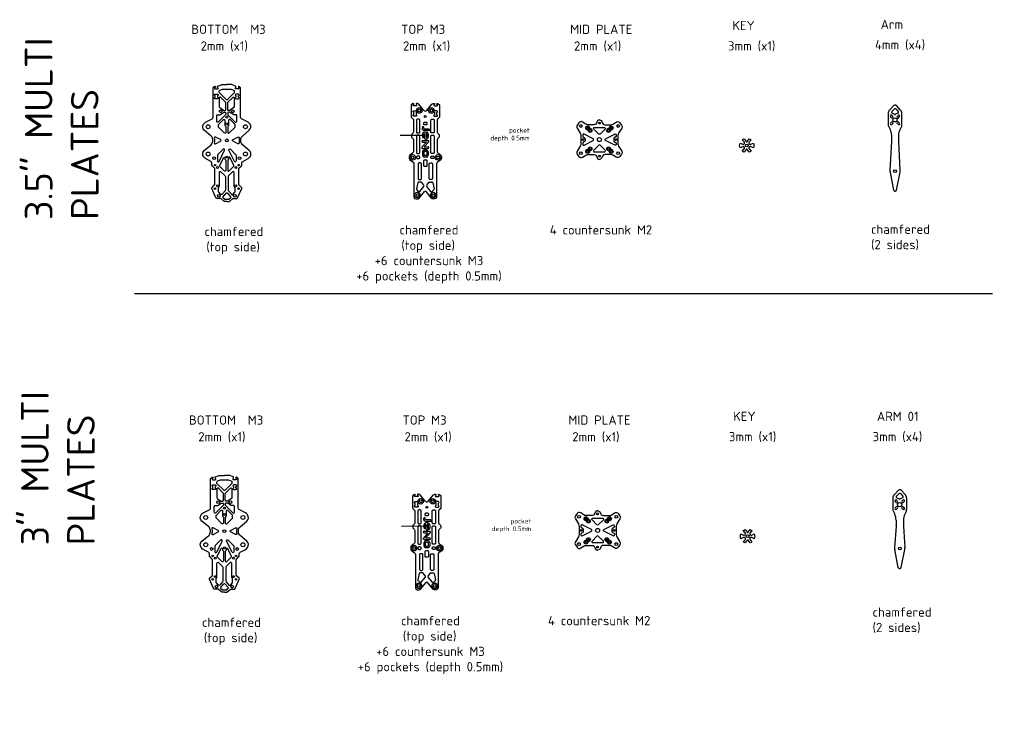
# Model space of a CAD drawing. Header units: millimetres. Extents: x -642 to 2414, y -1473 to 506.
# Tile 1 of 6: x -125 to 945, y -1473 to -712. Entities that reach past the tile are written whole.
import ezdxf

# ---------------------------------------------------------------- set-up
doc = ezdxf.new("R2010")
doc.units = ezdxf.units.MM
doc.linetypes.add('JIS_09_08', pattern=[10.75, 8, -0.55, 0.55, -0.55, 0.55, -0.55])
for name, color, linetype in [('Calque1', 150, 'Continuous'), ('Calque1_pocket', 10, 'Continuous'), ('countersunk', 90, 'Continuous'), ('pocket', 1, 'Continuous')]:
    doc.layers.add(name, color=color, linetype=linetype)
doc.styles.get("Standard").update_dxf_attribs({"font": 'arial.ttf'})

msp = doc.modelspace()

# ---------------------------------------------------------------- linework, layer by layer
at = {"layer": 'Calque1'}
for p, q in [((825.4, -808.9), (822.6, -811.8)), ((826.8, -808.9), (829.6, -811.8)), ((822.4, -818.5), (821.1, -817.2)), ((822.4, -823.1), (821.1, -824.4)), ((823.8, -817.1), (822.5, -815.8)), ((822.9, -813.4), (825.7, -814.7)), ((829.3, -813.4), (826.6, -814.7)), ((828.4, -817.1), (829.7, -815.8)), ((829.8, -818.5), (831.1, -817.2)), ((829.8, -823.1), (831.1, -824.4)), ((823.8, -824.5), (822.5, -825.8)), ((828.4, -824.5), (829.7, -825.8)), ((307.6, -889.1), (306.2, -895.7)), ((306.5, -896.6), (308.2, -898.5)), ((311.1, -888.3), (308.6, -888.3)), ((309.7, -898.4), (314.3, -893.1)), ((314.3, -891.8), (311.9, -888.7)), ((317.3, -891.8), (319.7, -888.7)), ((321.9, -898.4), (317.3, -893.1)), ((320.5, -888.3), (323, -888.3)), ((325.2, -896.6), (323.4, -898.5)), ((324, -889.1), (325.4, -895.7)), ((0, -1009.4), (931.9, -1009.4)), ((829.7, -1222.9), (825.1, -1227.8)), ((830.4, -1226.5), (827.7, -1229.4)), ((831.9, -1226.5), (834.6, -1229.4)), ((832.6, -1222.9), (837.3, -1227.8)), ((823.7, -1231.3), (823.7, -1243.9)), ((827.5, -1236.2), (826.1, -1234.9)), ((827.5, -1240.8), (826.1, -1242.1)), ((828.9, -1234.8), (827.6, -1233.4)), ((828, -1231), (830.7, -1232.4)), ((834.4, -1231), (831.6, -1232.4)), ((833.5, -1234.8), (834.8, -1233.4)), ((834.9, -1236.2), (836.2, -1234.9)), ((834.9, -1240.8), (836.2, -1242.1)), ((838.6, -1231.3), (838.6, -1243.9)), ((824, -1245.2), (825.8, -1249)), ((828.9, -1242.2), (827.6, -1243.5)), ((833.5, -1242.2), (834.8, -1243.5)), ((838.4, -1245.2), (836.6, -1249)), ((827.2, -1262), (825.6, -1284.9)), ((827.2, -1255.3), (827.2, -1261.6)), ((835.2, -1255.3), (835.2, -1261.6)), ((835.2, -1262), (836.8, -1284.9)), ((829.6, -1306.8), (825.7, -1287.4)), ((832.7, -1306.8), (836.6, -1287.4)), ((309.2, -1313.4), (307.8, -1320)), ((312.7, -1312.6), (310.2, -1312.6)), ((315.9, -1316.1), (313.5, -1313)), ((318.9, -1316.1), (321.3, -1313)), ((322.1, -1312.6), (324.6, -1312.6)), ((325.6, -1313.4), (327, -1320)), ((830.6, -1307.8), (830, -1307.4)), ((831.8, -1307.8), (832.3, -1307.4)), ((308, -1320.9), (309.8, -1322.8)), ((311.3, -1322.7), (315.9, -1317.4)), ((323.5, -1322.7), (318.9, -1317.4)), ((326.7, -1320.9), (325, -1322.8))]:
    msp.add_line(p, q, dxfattribs=at)
for points in [[(100.1, -909.2), (97.6, -909.2, -0.175895), (97, -908.9), (93.7, -906.2, 0.175895), (93.1, -906), (89.3, -906, -0.297645), (88.4, -905.4), (83.9, -895.2, -0.309066), (84.1, -894.1), (86.8, -891.4, 0.198915), (87.1, -890.7), (87.1, -874.1, 0.198909), (86.8, -873.3), (84.2, -870.7, -0.198912), (83.9, -870), (83.9, -867.7, 0.276982), (82.9, -865.9), (77.1, -862.8, -0.112854), (75.4, -861.3), (74.9, -860.7, -0.394562), (75.7, -853.9), (83.1, -847.7, 0.221499), (84.9, -843.9), (84.9, -842.2, 0.221499), (83.1, -838.3), (75.7, -832.1, -0.394562), (74.9, -825.4), (75.4, -824.7, -0.112854), (77.1, -823.3), (84.2, -819.5, 0.276982), (85.2, -817.7), (85.2, -786.2, -0.198912), (85.5, -785.5), (86.7, -784.4, -0.668179), (87.5, -784.7), (87.5, -785.6, 1), (87.5, -787.2), (90.1, -787.2, 1), (90.1, -785.6), (90.1, -784.2), (94.4, -782.6, -0.092844), (95.1, -782.4), (100.1, -782.4)], [(100.1, -909.2), (102.7, -909.2, 0.175895), (103.3, -908.9), (106.6, -906.2, -0.175895), (107.2, -906), (111, -906, 0.297645), (111.9, -905.4), (116.3, -895.2, 0.309066), (116.1, -894.1), (113.4, -891.4, -0.198915), (113.1, -890.7), (113.1, -874.1, -0.198909), (113.4, -873.3), (116, -870.7, 0.198912), (116.3, -870), (116.3, -867.7, -0.276982), (117.4, -865.9), (123.2, -862.8, 0.112854), (124.9, -861.3), (125.4, -860.7, 0.394562), (124.5, -853.9), (117.2, -847.7, -0.221499), (115.4, -843.9), (115.4, -842.2, -0.221499), (117.2, -838.3), (124.5, -832.1, 0.394562), (125.4, -825.4), (124.9, -824.7, 0.112854), (123.2, -823.3), (116.1, -819.5, -0.276982), (115, -817.7), (115, -786.2, 0.198912), (114.7, -785.5), (113.6, -784.4, 0.668179), (112.7, -784.7), (112.7, -785.6, -1), (112.7, -787.2), (110.1, -787.2, -1), (110.1, -785.6), (110.1, -784.2), (105.9, -782.6, 0.092844), (105.2, -782.4), (100.1, -782.4)], [(314.3, -810.5), (308.6, -803.7, 0.221601), (307.1, -803), (305.8, -803), (305.8, -803.9, -1), (305.8, -805.5), (303.2, -805.5, -1), (303.2, -803.9), (303.2, -803.5, 0.581935), (302.5, -803.1), (300.9, -804, 0.264274), (300.4, -804.9), (300.4, -817.6, 0.198912), (300.7, -818.3), (302.6, -820.1, -0.198912), (302.9, -820.8), (302.9, -834, -0.243004), (302, -835.6), (301.3, -836.2, 0.243004), (300.7, -837.4), (300.7, -839, 0.243004), (301.3, -840.2), (302, -840.7, -0.243004), (302.9, -842.4), (302.9, -855.3, -0.243004), (302, -856.9), (299.1, -859, 0.243004), (298.3, -860.6), (298.3, -862.4, 0.243004), (299.1, -864.1), (302.6, -866.6, -0.243001), (303.5, -868.2), (303.5, -904.6), (303.5, -904.6, 0.41421), (305.5, -906.6), (307.5, -906.6, 0.222436), (309, -905.9), (315, -898.6, -0.222436), (315.8, -898.3)], [(317.3, -810.5), (323, -803.7, -0.221601), (324.6, -803), (325.8, -803), (325.8, -803.9, 1), (325.8, -805.5), (328.4, -805.5, 1), (328.4, -803.9), (328.4, -803.5, -0.581935), (329.2, -803.1), (330.7, -804, -0.264274), (331.2, -804.9), (331.2, -817.6, -0.198912), (330.9, -818.3), (329.1, -820.1, 0.198912), (328.8, -820.8), (328.8, -834, 0.243004), (329.6, -835.6), (330.3, -836.2, -0.243004), (331, -837.4), (331, -839, -0.243004), (330.3, -840.2), (329.6, -840.7, 0.243004), (328.8, -842.4), (328.8, -855.3, 0.243004), (329.6, -856.9), (332.5, -859, -0.243004), (333.3, -860.6), (333.3, -862.4, -0.243004), (332.5, -864.1), (329, -866.6, 0.243001), (328.1, -868.2), (328.1, -904.6), (328.1, -904.6, -0.41421), (326.1, -906.6), (324.2, -906.6, -0.222436), (322.6, -905.9), (316.6, -898.6, 0.222436), (315.8, -898.3)], [(504.9, -820.8, 0.372437), (502, -823.4, -0.372437), (499, -826), (492, -826, -0.144426), (490.3, -825.5), (486.7, -823.1, 0.397447), (482.7, -823.9), (480.8, -826.4, 0.304357), (480.7, -829.7), (484.1, -835.2, -0.138495), (484.8, -837.8), (484.8, -842.2), (484.8, -846.6, -0.138495), (484.1, -849.2), (480.7, -854.7, 0.304357), (480.8, -858), (482.7, -860.5, 0.397447), (486.7, -861.3), (490.3, -858.9, -0.144426), (492, -858.5), (499, -858.5, -0.372437), (502, -861, 0.372437), (504.9, -863.6, 0.372437)], [(504.9, -820.8, -0.372437), (507.9, -823.4, 0.372437), (510.9, -826), (517.9, -826, 0.144426), (519.5, -825.5), (523.2, -823.1, -0.397447), (527.2, -823.9), (529, -826.4, -0.304357), (529.2, -829.7), (525.8, -835.2, 0.138495), (525.1, -837.8), (525.1, -842.2), (525.1, -846.6, 0.138495), (525.8, -849.2), (529.2, -854.7, -0.304357), (529, -858), (527.2, -860.5, -0.397447), (523.2, -861.3), (519.5, -858.9, 0.144426), (517.9, -858.5), (510.9, -858.5, 0.372437), (507.9, -861, -0.372437), (504.9, -863.6, -0.372437)], [(97.5, -1333.5), (95, -1333.5, -0.175895), (94.3, -1333.2), (91.1, -1330.5, 0.175895), (90.5, -1330.3), (86.7, -1330.3, -0.297645), (85.8, -1329.7), (81.3, -1319.5, -0.309066), (81.5, -1318.4), (84.2, -1315.7, 0.198915), (84.5, -1315), (84.5, -1298.4, 0.198909), (84.2, -1297.7), (81.6, -1295, -0.198912), (81.3, -1294.3), (81.3, -1292, 0.276982), (80.3, -1290.2), (74.4, -1287.1, -0.112854), (72.7, -1285.6), (72.3, -1285, -0.394562), (73.1, -1278.2), (80.5, -1272, 0.221499), (82.3, -1268.2), (82.3, -1266.5, 0.221499), (80.5, -1262.6), (73.1, -1256.5, -0.394562), (72.3, -1249.7), (72.7, -1249, -0.112854), (74.4, -1247.6), (81.6, -1243.8, 0.276982), (82.6, -1242), (82.6, -1210.6, -0.198912), (82.9, -1209.8), (84.1, -1208.7, -0.668179), (84.9, -1209), (84.9, -1209.9, 1), (84.9, -1211.5), (87.5, -1211.5, 1), (87.5, -1209.9), (87.5, -1208.5), (91.8, -1206.9, -0.092844), (92.5, -1206.8), (97.5, -1206.8)], [(97.5, -1333.5), (100, -1333.5, 0.175895), (100.7, -1333.2), (103.9, -1330.5, -0.175895), (104.6, -1330.3), (108.3, -1330.3, 0.297645), (109.3, -1329.7), (113.7, -1319.5, 0.309066), (113.5, -1318.4), (110.8, -1315.7, -0.198915), (110.5, -1315), (110.5, -1298.4, -0.198909), (110.8, -1297.7), (113.4, -1295, 0.198912), (113.7, -1294.3), (113.7, -1292, -0.276982), (114.8, -1290.2), (120.6, -1287.1, 0.112854), (122.3, -1285.6), (122.7, -1285, 0.394562), (121.9, -1278.2), (114.5, -1272, -0.221499), (112.8, -1268.2), (112.8, -1266.5, -0.221499), (114.5, -1262.6), (121.9, -1256.5, 0.394562), (122.7, -1249.7), (122.3, -1249, 0.112854), (120.6, -1247.6), (113.5, -1243.8, -0.276982), (112.4, -1242), (112.4, -1210.6, 0.198912), (112.1, -1209.8), (111, -1208.7, 0.668179), (110.1, -1209), (110.1, -1209.9, -1), (110.1, -1211.5), (107.5, -1211.5, -1), (107.5, -1209.9), (107.5, -1208.5), (103.3, -1206.9, 0.092844), (102.5, -1206.8), (97.5, -1206.8)], [(315.8, -1234.8), (310.2, -1228, 0.221601), (308.6, -1227.3), (307.4, -1227.3), (307.4, -1228.2, -1), (307.4, -1229.8), (304.8, -1229.8, -1), (304.8, -1228.2), (304.8, -1227.8, 0.581935), (304, -1227.4), (302.5, -1228.3, 0.264274), (302, -1229.2), (302, -1241.9, 0.198912), (302.3, -1242.6), (304.1, -1244.4, -0.198912), (304.4, -1245.2), (304.4, -1258.3, -0.243004), (303.6, -1259.9), (302.8, -1260.5, 0.243004), (302.2, -1261.7), (302.2, -1263.3, 0.243004), (302.8, -1264.5), (303.6, -1265, -0.243004), (304.4, -1266.7), (304.4, -1279.6, -0.243004), (303.6, -1281.2), (300.7, -1283.3, 0.243004), (299.9, -1284.9), (299.9, -1286.8, 0.243004), (300.7, -1288.4), (304.2, -1290.9, -0.243001), (305.1, -1292.5), (305.1, -1328.9), (305.1, -1328.9, 0.41421), (307.1, -1330.9), (309, -1330.9, 0.222436), (310.6, -1330.2), (316.6, -1322.9, -0.222436), (317.4, -1322.6)], [(318.9, -1234.8), (324.6, -1228, -0.221601), (326.1, -1227.3), (327.4, -1227.3), (327.4, -1228.2, 1), (327.4, -1229.8), (330, -1229.8, 1), (330, -1228.2), (330, -1227.8, -0.581935), (330.7, -1227.4), (332.3, -1228.3, -0.264274), (332.8, -1229.2), (332.8, -1241.9, -0.198912), (332.5, -1242.6), (330.6, -1244.4, 0.198912), (330.3, -1245.2), (330.3, -1258.3, 0.243004), (331.2, -1259.9), (331.9, -1260.5, -0.243004), (332.5, -1261.7), (332.5, -1263.3, -0.243004), (331.9, -1264.5), (331.2, -1265, 0.243004), (330.3, -1266.7), (330.3, -1279.6, 0.243004), (331.2, -1281.2), (334.1, -1283.3, -0.243004), (334.9, -1284.9), (334.9, -1286.8, -0.243004), (334.1, -1288.4), (330.5, -1290.9, 0.243001), (329.7, -1292.5), (329.7, -1328.9), (329.7, -1328.9, -0.41421), (327.7, -1330.9), (325.7, -1330.9, -0.222436), (324.2, -1330.2), (318.1, -1322.9, 0.222436), (317.4, -1322.6)], [(503, -1245.1, 0.372437), (500.1, -1247.7, -0.372437), (497.1, -1250.3), (490, -1250.3, -0.144426), (488.4, -1249.8), (484.8, -1247.5, 0.397447), (480.8, -1248.2), (478.9, -1250.7, 0.304357), (478.8, -1254.1), (482.1, -1259.5, -0.138495), (482.9, -1262.2), (482.9, -1266.5), (482.9, -1270.9, -0.138495), (482.1, -1273.5), (478.8, -1279, 0.304357), (478.9, -1282.3), (480.8, -1284.8, 0.397447), (484.8, -1285.6), (488.4, -1283.3, -0.144426), (490, -1282.8), (497.1, -1282.8, -0.372437), (500.1, -1285.3, 0.372437), (503, -1287.9, 0.372437)], [(503, -1245.1, -0.372437), (506, -1247.7, 0.372437), (509, -1250.3), (516, -1250.3, 0.144426), (517.6, -1249.8), (521.2, -1247.5, -0.397447), (525.3, -1248.2), (527.1, -1250.7, -0.304357), (527.3, -1254.1), (523.9, -1259.5, 0.138495), (523.2, -1262.2), (523.2, -1266.5), (523.2, -1270.9, 0.138495), (523.9, -1273.5), (527.3, -1279, -0.304357), (527.1, -1282.3), (525.3, -1284.8, -0.397447), (521.2, -1285.6), (517.6, -1283.3, 0.144426), (516, -1282.8), (509, -1282.8, 0.372437), (506, -1285.3, -0.372437), (503, -1287.9, -0.372437)]]:
    msp.add_lwpolyline(points, format="xyb", dxfattribs=at)
for points in [[(100.1, -787.4), (104.6, -787.4, -0.092844), (105, -787.5), (107.6, -788.5, -0.309469), (108.3, -789.5), (108.3, -790.8, -0.198912), (108, -791.5), (100.8, -798.6, -0.414214), (99.4, -798.6), (92.3, -791.5, -0.198912), (92, -790.8), (92, -789.5, -0.309469), (92.6, -788.5), (95.3, -787.5, -0.092844), (95.7, -787.4)], [(87.5, -794.4, -1), (87.5, -792.8), (90.1, -792.8, -1), (90.1, -794.4), (90.1, -796.2, -1), (90.1, -797.8), (87.5, -797.8, -1), (87.5, -796.2)], [(92.4, -807.4), (96.5, -810.3, 0.155552), (97.1, -810.5), (98.1, -810.5, 0.414214), (99.1, -809.5), (99.1, -802.3, 0.198912), (98.8, -801.6), (93.7, -796.4, 0.668195), (92, -797.1), (92, -806.6, 0.242992)], [(107.9, -807.4), (103.8, -810.3, -0.155552), (103.2, -810.5), (102.1, -810.5, -0.414214), (101.1, -809.5), (101.1, -802.3, -0.198912), (101.4, -801.6), (106.6, -796.4, -0.668195), (108.3, -797.1), (108.3, -806.6, -0.242992)], [(112.7, -794.4, 1), (112.7, -792.8), (110.1, -792.8, 1), (110.1, -794.4), (110.1, -796.2, 1), (110.1, -797.8), (112.7, -797.8, 1), (112.7, -796.2)], [(92.7, -815.1, 0.155552), (93.3, -814.9), (96.5, -812.7, -0.155552), (97.1, -812.5), (98.1, -812.5, -0.414214), (99.1, -813.5), (99.1, -814.5, -0.198912), (98.8, -815.2), (90.9, -823.1, -0.668145), (89.2, -822.4), (89.2, -816.1, -0.414241), (90.2, -815.1)], [(107.5, -815.1, -0.155552), (107, -814.9), (103.8, -812.7, 0.155552), (103.2, -812.5), (102.1, -812.5, 0.414214), (101.1, -813.5), (101.1, -814.5, 0.198912), (101.4, -815.2), (109.3, -823.1, 0.668145), (111, -822.4), (111, -816.1, 0.414241), (110, -815.1)], [(303.2, -816.9, -1), (303.2, -815.3), (303.2, -812.5, -1), (303.2, -810.9), (305.8, -810.9, -1), (305.8, -812.5), (305.8, -815.3, -1), (305.8, -816.9)], [(328.4, -816.9, 1), (328.4, -815.3), (328.4, -812.5, 1), (328.4, -810.9), (325.8, -810.9, 1), (325.8, -812.5), (325.8, -815.3, 1), (325.8, -816.9)], [(831.5, -831.3), (833.3, -827.5, 0.109594), (833.6, -826.3), (833.6, -813.6, 0.19144), (832.2, -810.2), (827.6, -805.3, 0.431181), (824.7, -805.3), (820, -810.2, 0.19144), (818.6, -813.6), (818.6, -826.3, 0.109594), (818.9, -827.5), (820.7, -831.3, -0.109594), (822.1, -837.7), (822.1, -844, -0.012868), (822.1, -844.3), (820.5, -875.3, 0.062614), (820.7, -877.7), (824.6, -897.1, 0.187351), (825, -897.7), (825.5, -898.1, 0.326579), (826.7, -898.1), (827.2, -897.7, 0.187292), (827.6, -897.1), (831.5, -877.7, 0.062709), (831.7, -875.3), (830.1, -844.3, -0.012906), (830.1, -844), (830.1, -837.7, -0.109594)], [(91.4, -825.5), (96.4, -820.5, -0.668187), (98.1, -821.2), (98.1, -826.4, 0.198919), (98.4, -827.1), (98.8, -827.5, -0.198912), (99.1, -828.2), (99.1, -834.2, -0.667391), (97.4, -834.9), (91.4, -828.9, -0.199485), (91.1, -828.2), (91.1, -826.2, -0.198906)], [(108.8, -825.5), (103.8, -820.5, 0.668187), (102.1, -821.2), (102.1, -826.4, -0.198919), (101.8, -827.1), (101.4, -827.5, 0.198912), (101.1, -828.2), (101.1, -834.2, 0.667391), (102.8, -834.9), (108.8, -828.9, 0.199485), (109.1, -828.2), (109.1, -826.2, 0.198906)], [(307.3, -835), (308.8, -835, 0.414214), (309.8, -834), (309.8, -821, 0.414214), (308.8, -820), (307.3, -820, 0.414214), (306.3, -821), (306.3, -834, 0.414214)], [(324.4, -835), (322.9, -835, -0.414214), (321.9, -834), (321.9, -821, -0.414214), (322.9, -820), (324.4, -820, -0.414214), (325.4, -821), (325.4, -834, -0.414214)], [(504.2, -836.1), (498.8, -830.7, -0.668967), (499.5, -829), (510.4, -829, -0.668967), (511.1, -830.7), (505.6, -836.1, -0.412937)], [(93.4, -842.1), (88, -839.4, 0.636175), (86.6, -840.5, -0.108505), (86.6, -845.6, 0.636175), (88, -846.7), (93.4, -843.9, 0.607188)], [(106.9, -842.1), (112.2, -839.4, -0.636175), (113.7, -840.5, 0.108505), (113.7, -845.6, -0.636175), (112.2, -846.7), (106.9, -843.9, -0.607188)], [(307.3, -857.2), (308.8, -857.2, 0.414214), (309.8, -856.2), (309.8, -838.4, 0.414214), (308.8, -837.4), (307.3, -837.4, 0.414214), (306.3, -838.4), (306.3, -856.2, 0.414214)], [(324.4, -857.2), (322.9, -857.2, -0.414214), (321.9, -856.2), (321.9, -838.4, -0.414214), (322.9, -837.4), (324.4, -837.4, -0.414214), (325.4, -838.4), (325.4, -856.2, -0.414214)], [(498.1, -843.1, 0.607188), (498.1, -841.3), (488.3, -836.2, 0.562717), (486.8, -837.1), (486.8, -838.3, 0.264198), (487.3, -839.2), (488.8, -840.1, -0.264198), (489.3, -840.9), (489.3, -842.2), (489.3, -843.5, -0.264198), (488.8, -844.3), (487.3, -845.3, 0.264198), (486.8, -846.1), (486.8, -847.3, 0.562717), (488.3, -848.2)], [(511.7, -843.1, -0.607188), (511.7, -841.3), (521.6, -836.2, -0.562717), (523.1, -837.1), (523.1, -838.3, -0.264198), (522.6, -839.2), (521, -840.1, 0.264198), (520.5, -840.9), (520.5, -842.2), (520.5, -843.5, 0.264198), (521, -844.3), (522.6, -845.3, -0.264198), (523.1, -846.1), (523.1, -847.3, -0.562717), (521.6, -848.2)], [(669.7, -854.7, -0.07543), (667.7, -855.8), (665.6, -852.9, 0.513236), (664.3, -852.9), (662.2, -855.8, -0.07543), (660.2, -854.7), (662.3, -852.3, 0.187292), (662.6, -851.7), (662.6, -851, 0.326579), (661.9, -850), (661.3, -849.8, 0.187351), (660.6, -849.9), (657.7, -851.2, -0.177758), (657.7, -845.9), (660.6, -847.2, 0.187351), (661.3, -847.2), (661.9, -847, 0.326579), (662.6, -846.1), (662.6, -845.4, 0.187292), (662.3, -844.7), (660.2, -842.4, -0.07543), (662.2, -841.3), (664.3, -844.2, 0.513236), (665.6, -844.2), (667.7, -841.3, -0.07543), (669.7, -842.4), (667.6, -844.7, 0.187292), (667.3, -845.4), (667.3, -846.1, 0.326579), (668, -847), (668.7, -847.2, 0.187351), (669.4, -847.2), (672.3, -845.9, -0.177758), (672.3, -851.2), (669.4, -849.9, 0.187351), (668.7, -849.8), (668, -850, 0.326579), (667.3, -851), (667.3, -851.7, 0.187292), (667.6, -852.3), (669.7, -854.7)], [(89.9, -859.3), (89.9, -865.4, 0.792288), (91.8, -865.8), (97.8, -853.7, 0.848945), (96.2, -852.6), (90.2, -858.6, 0.199479)], [(110.3, -859.3), (110.3, -865.4, -0.792288), (108.5, -865.8), (102.4, -853.7, -0.848945), (104, -852.6), (110.1, -858.6, -0.199479)], [(504.2, -848.3), (498.8, -853.8, 0.668967), (499.5, -855.5), (510.4, -855.5, 0.668967), (511.1, -853.8), (505.6, -848.3, 0.412937)], [(96.6, -861.8, -0.792298), (98.1, -862.2), (98.1, -863.2, 0.198919), (98.4, -863.9), (98.8, -864.3, -0.198912), (99.1, -865), (99.1, -875.4, -0.668179), (97.4, -876.1), (92.6, -871.3, -0.322233), (92.5, -870.2)], [(103.7, -861.8, 0.792298), (102.1, -862.2), (102.1, -863.2, -0.198919), (101.8, -863.9), (101.4, -864.3, 0.198912), (101.1, -865), (101.1, -875.4, 0.668179), (102.8, -876.1), (107.6, -871.3, 0.322233), (107.8, -870.2)], [(307.3, -862.8), (308.8, -862.8, 0.414214), (309.8, -861.8), (309.8, -861.2, 0.414214), (308.8, -860.2), (307.3, -860.2, 0.414214), (306.3, -861.2), (306.3, -861.8, 0.414214)], [(324.4, -862.8), (322.9, -862.8, -0.414214), (321.9, -861.8), (321.9, -861.2, -0.414214), (322.9, -860.2), (324.4, -860.2, -0.414214), (325.4, -861.2), (325.4, -861.8, -0.414214)], [(95.2, -901.5, -0.440855), (93.7, -901.6), (91.4, -899.3, -0.198909), (91.1, -898.6), (91.1, -894.6, -0.213406), (91.5, -893.9, 0.213403), (92.1, -892.4), (92.1, -877.8, -0.668179), (93.8, -877.1), (98.1, -881.3, -0.198912), (98.6, -882.7), (98.6, -896.6, -0.175598), (98.2, -897.9)], [(105.1, -901.5, 0.440855), (106.6, -901.6), (108.8, -899.3, 0.198909), (109.1, -898.6), (109.1, -894.6, 0.213406), (108.8, -893.9, -0.213403), (108.1, -892.4), (108.1, -877.8, 0.668179), (106.4, -877.1), (102.2, -881.3, 0.198912), (101.6, -882.7), (101.6, -896.6, 0.175598), (102.1, -897.9)], [(309.1, -885.6), (310.6, -885.6, 0.414214), (311.6, -884.6), (311.6, -868.5, 0.414214), (310.6, -867.5), (309.1, -867.5, 0.414214), (308.1, -868.5), (308.1, -884.6, 0.414214)], [(322.6, -885.6), (321.1, -885.6, -0.414214), (320.1, -884.6), (320.1, -868.5, -0.414214), (321.1, -867.5), (322.6, -867.5, -0.414214), (323.6, -868.5), (323.6, -884.6, -0.414214)], [(100.9, -900.4), (104.2, -904.3, -0.413876), (104, -905.7), (102.6, -906.9, -0.175895), (101.9, -907.2), (100.1, -907.2), (98.3, -907.2, -0.175895), (97.7, -906.9), (96.2, -905.7, -0.413876), (96.1, -904.3), (99.4, -900.4, -0.46803)], [(84.9, -1218.7, -1), (84.9, -1217.1), (87.5, -1217.1, -1), (87.5, -1218.7), (87.5, -1220.5, -1), (87.5, -1222.1), (84.9, -1222.1, -1), (84.9, -1220.5)], [(97.5, -1211.7), (102, -1211.7, -0.092844), (102.3, -1211.8), (105, -1212.8, -0.309469), (105.7, -1213.8), (105.7, -1215.1, -0.198912), (105.4, -1215.8), (98.2, -1222.9, -0.414214), (96.8, -1222.9), (89.7, -1215.8, -0.198912), (89.4, -1215.1), (89.4, -1213.8, -0.309469), (90, -1212.8), (92.7, -1211.8, -0.092844), (93.1, -1211.7)], [(110.1, -1218.7, 1), (110.1, -1217.1), (107.5, -1217.1, 1), (107.5, -1218.7), (107.5, -1220.5, 1), (107.5, -1222.1), (110.1, -1222.1, 1), (110.1, -1220.5)], [(89.8, -1231.7), (93.9, -1234.6, 0.155552), (94.4, -1234.8), (95.5, -1234.8, 0.414214), (96.5, -1233.8), (96.5, -1226.6, 0.198912), (96.2, -1225.9), (91.1, -1220.7, 0.668195), (89.4, -1221.4), (89.4, -1230.9, 0.242992)], [(105.2, -1231.7), (101.2, -1234.6, -0.155552), (100.6, -1234.8), (99.5, -1234.8, -0.414214), (98.5, -1233.8), (98.5, -1226.6, -0.198912), (98.8, -1225.9), (104, -1220.7, -0.668195), (105.7, -1221.4), (105.7, -1230.9, -0.242992)], [(90.1, -1239.4, 0.155552), (90.7, -1239.2), (93.9, -1237, -0.155552), (94.4, -1236.8), (95.5, -1236.8, -0.414214), (96.5, -1237.8), (96.5, -1238.8, -0.198912), (96.2, -1239.5), (88.3, -1247.4, -0.668145), (86.6, -1246.7), (86.6, -1240.4, -0.414241), (87.6, -1239.4)], [(104.9, -1239.4, -0.155552), (104.3, -1239.2), (101.2, -1237, 0.155552), (100.6, -1236.8), (99.5, -1236.8, 0.414214), (98.5, -1237.8), (98.5, -1238.8, 0.198912), (98.8, -1239.5), (106.7, -1247.4, 0.668145), (108.4, -1246.7), (108.4, -1240.4, 0.414241), (107.4, -1239.4)], [(304.8, -1241.2, -1), (304.8, -1239.6), (304.8, -1236.8, -1), (304.8, -1235.2), (307.4, -1235.2, -1), (307.4, -1236.8), (307.4, -1239.6, -1), (307.4, -1241.2)], [(330, -1241.2, 1), (330, -1239.6), (330, -1236.8, 1), (330, -1235.2), (327.4, -1235.2, 1), (327.4, -1236.8), (327.4, -1239.6, 1), (327.4, -1241.2)], [(88.8, -1249.8), (93.8, -1244.8, -0.668187), (95.5, -1245.5), (95.5, -1250.7, 0.198919), (95.8, -1251.4), (96.2, -1251.8, -0.198912), (96.5, -1252.5), (96.5, -1258.5, -0.667391), (94.8, -1259.2), (88.8, -1253.2, -0.199485), (88.5, -1252.5), (88.5, -1250.5, -0.198906)], [(106.2, -1249.8), (101.2, -1244.8, 0.668187), (99.5, -1245.5), (99.5, -1250.7, -0.198919), (99.2, -1251.4), (98.8, -1251.8, 0.198912), (98.5, -1252.5), (98.5, -1258.5, 0.667391), (100.2, -1259.2), (106.2, -1253.2, 0.199485), (106.5, -1252.5), (106.5, -1250.5, 0.198906)], [(308.8, -1259.3), (310.3, -1259.3, 0.414214), (311.3, -1258.3), (311.3, -1245.3, 0.414214), (310.3, -1244.3), (308.8, -1244.3, 0.414214), (307.8, -1245.3), (307.8, -1258.3, 0.414214)], [(325.9, -1259.3), (324.4, -1259.3, -0.414214), (323.4, -1258.3), (323.4, -1245.3, -0.414214), (324.4, -1244.3), (325.9, -1244.3, -0.414214), (326.9, -1245.3), (326.9, -1258.3, -0.414214)], [(308.8, -1281.5), (310.3, -1281.5, 0.414214), (311.3, -1280.5), (311.3, -1262.7, 0.414214), (310.3, -1261.7), (308.8, -1261.7, 0.414214), (307.8, -1262.7), (307.8, -1280.5, 0.414214)], [(325.9, -1281.5), (324.4, -1281.5, -0.414214), (323.4, -1280.5), (323.4, -1262.7, -0.414214), (324.4, -1261.7), (325.9, -1261.7, -0.414214), (326.9, -1262.7), (326.9, -1280.5, -0.414214)], [(496.2, -1267.4, 0.607188), (496.2, -1265.6), (486.3, -1260.5, 0.562717), (484.9, -1261.4), (484.9, -1262.6, 0.264198), (485.4, -1263.5), (486.9, -1264.4, -0.264198), (487.4, -1265.3), (487.4, -1266.5), (487.4, -1267.8, -0.264198), (486.9, -1268.6), (485.4, -1269.6, 0.264198), (484.9, -1270.4), (484.9, -1271.7, 0.562717), (486.3, -1272.5)], [(502.3, -1260.4), (496.9, -1255, -0.668967), (497.6, -1253.3), (508.5, -1253.3, -0.668967), (509.2, -1255), (503.7, -1260.4, -0.412937)], [(509.8, -1267.4, -0.607188), (509.8, -1265.6), (519.7, -1260.5, -0.562717), (521.2, -1261.4), (521.2, -1262.6, -0.264198), (520.7, -1263.5), (519.1, -1264.4, 0.264198), (518.6, -1265.3), (518.6, -1266.5), (518.6, -1267.8, 0.264198), (519.1, -1268.6), (520.7, -1269.6, -0.264198), (521.2, -1270.4), (521.2, -1271.7, -0.562717), (519.7, -1272.5)], [(90.7, -1266.5), (85.4, -1263.7, 0.636175), (84, -1264.8, -0.108505), (84, -1269.9, 0.636175), (85.4, -1271), (90.7, -1268.2, 0.607188)], [(104.3, -1266.5), (109.6, -1263.7, -0.636175), (111, -1264.8, 0.108505), (111, -1269.9, -0.636175), (109.6, -1271), (104.3, -1268.2, -0.607188)], [(502.3, -1272.6), (496.9, -1278.1, 0.668967), (497.6, -1279.8), (508.5, -1279.8, 0.668967), (509.2, -1278.1), (503.7, -1272.6, 0.412937)], [(670.7, -1279, -0.07543), (668.7, -1280.1), (666.6, -1277.2, 0.513236), (665.3, -1277.2), (663.2, -1280.1, -0.07543), (661.2, -1279), (663.3, -1276.6, 0.187292), (663.6, -1276), (663.6, -1275.3, 0.326579), (662.9, -1274.3), (662.3, -1274.1, 0.187351), (661.5, -1274.2), (658.7, -1275.5, -0.177758), (658.7, -1270.2), (661.5, -1271.5, 0.187351), (662.3, -1271.5), (662.9, -1271.3, 0.326579), (663.6, -1270.4), (663.6, -1269.7, 0.187292), (663.3, -1269), (661.2, -1266.7, -0.07543), (663.2, -1265.6), (665.3, -1268.5, 0.513236), (666.6, -1268.5), (668.7, -1265.6, -0.07543), (670.7, -1266.7), (668.6, -1269, 0.187292), (668.3, -1269.7), (668.3, -1270.4, 0.326579), (669, -1271.3), (669.6, -1271.5, 0.187351), (670.4, -1271.5), (673.2, -1270.2, -0.177758), (673.2, -1275.5), (670.4, -1274.2, 0.187351), (669.6, -1274.1), (669, -1274.3, 0.326579), (668.3, -1275.3), (668.3, -1276, 0.187292), (668.6, -1276.6), (670.7, -1279)], [(87.3, -1283.6), (87.3, -1289.7, 0.792288), (89.2, -1290.2), (95.2, -1278.1, 0.848945), (93.6, -1276.9), (87.6, -1282.9, 0.199479)], [(107.7, -1283.6), (107.7, -1289.7, -0.792288), (105.8, -1290.2), (99.8, -1278.1, -0.848945), (101.4, -1276.9), (107.4, -1282.9, -0.199479)], [(94, -1286.1, -0.792298), (95.5, -1286.5), (95.5, -1287.5, 0.198919), (95.8, -1288.2), (96.2, -1288.6, -0.198912), (96.5, -1289.3), (96.5, -1299.7, -0.668179), (94.8, -1300.4), (90, -1295.6, -0.322233), (89.8, -1294.5)], [(101, -1286.1, 0.792298), (99.5, -1286.5), (99.5, -1287.5, -0.198919), (99.2, -1288.2), (98.8, -1288.6, 0.198912), (98.5, -1289.3), (98.5, -1299.7, 0.668179), (100.2, -1300.4), (105, -1295.6, 0.322233), (105.2, -1294.5)], [(308.8, -1287.1), (310.3, -1287.1, 0.414214), (311.3, -1286.1), (311.3, -1285.5, 0.414214), (310.3, -1284.5), (308.8, -1284.5, 0.414214), (307.8, -1285.5), (307.8, -1286.1, 0.414214)], [(310.6, -1309.9), (312.1, -1309.9, 0.414214), (313.1, -1308.9), (313.1, -1292.8, 0.414214), (312.1, -1291.8), (310.6, -1291.8, 0.414214), (309.6, -1292.8), (309.6, -1308.9, 0.414214)], [(324.1, -1309.9), (322.6, -1309.9, -0.414214), (321.6, -1308.9), (321.6, -1292.8, -0.414214), (322.6, -1291.8), (324.1, -1291.8, -0.414214), (325.1, -1292.8), (325.1, -1308.9, -0.414214)], [(325.9, -1287.1), (324.4, -1287.1, -0.414214), (323.4, -1286.1), (323.4, -1285.5, -0.414214), (324.4, -1284.5), (325.9, -1284.5, -0.414214), (326.9, -1285.5), (326.9, -1286.1, -0.414214)], [(92.5, -1325.8, -0.440855), (91.1, -1325.9), (88.8, -1323.6, -0.198909), (88.5, -1322.9), (88.5, -1318.9, -0.213406), (88.8, -1318.2, 0.213403), (89.5, -1316.7), (89.5, -1302.1, -0.668179), (91.2, -1301.4), (95.4, -1305.6, -0.198912), (96, -1307), (96, -1320.9, -0.175598), (95.5, -1322.2)], [(102.5, -1325.8, 0.440855), (104, -1325.9), (106.2, -1323.6, 0.198909), (106.5, -1322.9), (106.5, -1318.9, 0.213406), (106.2, -1318.2, -0.213403), (105.5, -1316.7), (105.5, -1302.1, 0.668179), (103.8, -1301.4), (99.6, -1305.6, 0.198912), (99, -1307), (99, -1320.9, 0.175598), (99.5, -1322.2)], [(98.3, -1324.7), (101.6, -1328.6, -0.413876), (101.4, -1330), (100, -1331.2, -0.175895), (99.3, -1331.5), (97.5, -1331.5), (95.7, -1331.5, -0.175895), (95.1, -1331.2), (93.6, -1330, -0.413876), (93.5, -1328.6), (96.7, -1324.7, -0.46803)]]:
    msp.add_lwpolyline(points, format="xyb", close=True, dxfattribs=at)
for centre, radius in [((93.5, -811.5), 1.5), ((106.7, -811.5), 1.5), ((309.2, -810.6), 1.5), ((322.4, -810.6), 1.5), ((100.1, -817.9), 1), ((315.8, -817.1), 1), ((504.9, -824.2), 1), ((826.1, -820.8), 2.25), ((79.9, -828.2), 2.15), ((100.1, -825), 1), ((120.4, -828.2), 2.15), ((484.7, -827.4), 1.5), ((492.2, -829.5), 1), ((494.9, -832.2), 1), ((514.9, -832.2), 1), ((517.7, -829.5), 1), ((525.2, -827.4), 1.5), ((100.1, -843), 1.5), ((486.9, -842.2), 1), ((504.9, -842.2), 2.15), ((523, -842.2), 1), ((79.9, -857.8), 2.15), ((120.4, -857.8), 2.15), ((484.7, -857), 1.5), ((492.2, -855), 1), ((494.9, -852.2), 1), ((514.9, -852.2), 1), ((517.7, -855), 1), ((525.2, -857), 1.5), ((665, -848.5), 1.5), ((86.3, -862.4), 1.5), ((100.1, -861.1), 1), ((114, -862.4), 1.5), ((302, -861.5), 1.5), ((329.6, -861.5), 1.5), ((504.9, -860.2), 1), ((87.4, -869.9), 0.8), ((90.1, -872.4), 1), ((110.1, -872.4), 1), ((112.9, -869.9), 0.8), ((826.1, -876.4), 1.5), ((87.4, -895.4), 0.8), ((90.1, -892.4), 1), ((110.1, -892.4), 1), ((112.9, -895.4), 0.8), ((91.5, -903.3), 1.5), ((108.8, -903.3), 1.5), ((307.2, -902.4), 1.5), ((324.4, -902.4), 1.5), ((90.9, -1235.8), 1.5), ((104.1, -1235.8), 1.5), ((310.8, -1234.9), 1.5), ((317.4, -1241.4), 1), ((324, -1234.9), 1.5), ((831.2, -1238.5), 2.25), ((77.3, -1252.5), 2.15), ((97.5, -1242.3), 1), ((97.5, -1249.3), 1), ((117.7, -1252.5), 2.15), ((482.8, -1251.7), 1.5), ((503, -1248.5), 1), ((523.3, -1251.7), 1.5), ((490.3, -1253.8), 1), ((493, -1256.5), 1), ((513, -1256.5), 1), ((515.8, -1253.8), 1), ((97.5, -1267.3), 1.5), ((485, -1266.5), 1), ((503, -1266.5), 2.15), ((521.1, -1266.5), 1), ((666, -1272.8), 1.5), ((77.3, -1282.1), 2.15), ((117.7, -1282.1), 2.15), ((482.8, -1281.3), 1.5), ((490.3, -1279.3), 1), ((493, -1276.5), 1), ((503, -1284.6), 1), ((513, -1276.5), 1), ((515.8, -1279.3), 1), ((523.3, -1281.3), 1.5), ((83.7, -1286.7), 1.5), ((84.8, -1294.2), 0.8), ((97.5, -1285.4), 1), ((110.3, -1294.2), 0.8), ((111.3, -1286.7), 1.5), ((303.6, -1285.8), 1.5), ((331.2, -1285.8), 1.5), ((831.2, -1286.1), 1.5), ((87.5, -1296.7), 1), ((107.5, -1296.7), 1), ((84.8, -1319.7), 0.8), ((87.5, -1316.7), 1), ((88.9, -1327.6), 1.5), ((106.1, -1327.6), 1.5), ((107.5, -1316.7), 1), ((110.3, -1319.7), 0.8), ((308.8, -1326.7), 1.5), ((326, -1326.7), 1.5)]:
    msp.add_circle(centre, radius, dxfattribs=at)
for centre, radius, start, end in [((315.8, -809.2), 2, 220.0205, 319.9795), ((823.4, -812.5), 1, 136.6496, 243.2647), ((826.1, -809.6), 1, 43.3504, 136.6496), ((828.9, -812.5), 1, 296.7353, 43.3504), ((821.8, -816.5), 1, 45, 225), ((823.1, -817.8), 1, 225, 45), ((823.1, -823.8), 1, 315, 135), ((826.1, -813.9), 1, 243.2647, 296.7353), ((829.1, -817.8), 1, 135, 315), ((829.1, -823.8), 1, 45, 225), ((830.4, -816.5), 1, 315, 135), ((821.8, -825.1), 1, 135, 315), ((830.4, -825.1), 1, 225, 45), ((307.2, -895.9), 1, 167.9842, 222.8621), ((308.6, -889.3), 1, 90, 167.9842), ((308.9, -897.8), 1, 222.8621, 319.5607), ((311.1, -889.3), 1, 37.6367, 90), ((313.5, -892.4), 1, 319.5607, 37.6367), ((318.1, -892.4), 1, 142.3633, 220.4393), ((320.5, -889.3), 1, 90, 142.3633), ((322.7, -897.8), 1, 220.4393, 317.1379), ((323, -889.3), 1, 12.0158, 90), ((324.4, -895.9), 1, 317.1379, 12.0158), ((828.7, -1231.3), 5, 136.6496, 180), ((828.4, -1230.1), 1, 136.6496, 243.2647), ((831.2, -1224.3), 2, 43.3504, 136.6496), ((831.2, -1227.2), 1, 43.3504, 136.6496), ((833.9, -1230.1), 1, 296.7353, 43.3504), ((833.6, -1231.3), 5, 360, 43.3504), ((317.4, -1233.5), 2, 220.0205, 319.9795), ((826.9, -1234.2), 1, 45, 225), ((828.2, -1235.5), 1, 225, 45), ((828.2, -1241.5), 1, 315, 135), ((831.2, -1231.5), 1, 243.2647, 296.7353), ((834.2, -1235.5), 1, 135, 315), ((834.2, -1241.5), 1, 45, 225), ((835.5, -1234.2), 1, 315, 135), ((826.7, -1243.9), 3, 180, 205.0173), ((812.2, -1255.3), 15, 0, 25.0173), ((826.9, -1242.8), 1, 135, 315), ((835.5, -1242.8), 1, 225, 45), ((850.2, -1255.3), 15, 154.9827, 180), ((835.6, -1243.9), 3, 334.9827, 360), ((822.2, -1261.6), 5, 356.034, 0), ((840.2, -1261.6), 5, 180, 183.9778), ((835.5, -1285.4), 10, 177.0511, 191.3824), ((826.8, -1285.4), 10, 348.6044, 2.9576), ((310.2, -1313.6), 1, 90, 167.9842), ((312.7, -1313.6), 1, 37.6367, 90), ((322.1, -1313.6), 1, 90, 142.3633), ((324.6, -1313.6), 1, 12.0158, 90), ((830.6, -1306.6), 1, 191.3824, 233.8281), ((831.2, -1307), 1, 233.8281, 306.1719), ((831.7, -1306.6), 1, 306.1719, 348.6044), ((308.8, -1320.2), 1, 167.9842, 222.8621), ((310.5, -1322.1), 1, 222.8621, 319.5607), ((315.1, -1316.7), 1, 319.5607, 37.6367), ((319.7, -1316.7), 1, 142.3633, 220.4393), ((324.3, -1322.1), 1, 220.4393, 317.1379), ((326, -1320.2), 1, 317.1379, 12.0158)]:
    msp.add_arc(centre, radius, start, end, dxfattribs=at)
at = {"layer": 'Calque1_pocket'}
for p, q in [((317, -834), (314.6, -834)), ((312.6, -836), (312.6, -839.3)), ((312.7, -839.3), (312.6, -839.3)), ((312.8, -843.2), (318.9, -843.2)), ((314.2, -836), (314.2, -839.3)), ((319.5, -844.5), (314.6, -850.2)), ((317.4, -836), (317.4, -839.6)), ((319, -836), (319, -839.6)), ((312.6, -855.6), (312.6, -859.1)), ((314.2, -855.6), (314.2, -859.1)), ((314.6, -850.2), (318.9, -850.2)), ((317, -853.6), (314.6, -853.6)), ((317, -855.2), (314.6, -855.2)), ((317.4, -855.6), (317.4, -859.1)), ((319, -855.6), (319, -859.1)), ((317, -859.5), (314.6, -859.5)), ((317, -861.1), (314.6, -861.1)), ((314.2, -1260.3), (314.2, -1263.6)), ((315.8, -1260.3), (315.8, -1263.6)), ((318.6, -1258.3), (316.2, -1258.3)), ((319, -1260.3), (319, -1263.9)), ((320.6, -1260.3), (320.6, -1263.9)), ((314.2, -1263.6), (314.2, -1263.6)), ((314.4, -1267.5), (320.5, -1267.5)), ((321.1, -1268.8), (316.1, -1274.6)), ((314.2, -1279.9), (314.2, -1283.4)), ((315.8, -1279.9), (315.8, -1283.4)), ((316.1, -1274.6), (320.5, -1274.6)), ((318.6, -1277.9), (316.2, -1277.9)), ((318.6, -1279.5), (316.2, -1279.5)), ((319, -1279.9), (319, -1283.4)), ((320.6, -1279.9), (320.6, -1283.4)), ((318.6, -1283.8), (316.2, -1283.8)), ((318.6, -1285.4), (316.2, -1285.4))]:
    msp.add_line(p, q, dxfattribs=at)
for points in [[(315.1, -823.3), (316.6, -823.3, -0.414214), (317.6, -824.3), (317.6, -825.3, -0.414214), (316.6, -826.3), (315.1, -826.3, -0.414214), (314.1, -825.3), (314.1, -824.3, -0.414214)], [(315.1, -864.1), (316.6, -864.1, -0.414214), (317.6, -865.1), (317.6, -870.4, -0.414214), (316.6, -871.4), (315.1, -871.4, -0.414214), (314.1, -870.4), (314.1, -865.1, -0.414214)], [(316.6, -1247.6), (318.1, -1247.6, -0.414214), (319.1, -1248.6), (319.1, -1249.6, -0.414214), (318.1, -1250.6), (316.6, -1250.6, -0.414214), (315.6, -1249.6), (315.6, -1248.6, -0.414214)], [(316.6, -1288.4), (318.1, -1288.4, -0.414214), (319.1, -1289.4), (319.1, -1294.7, -0.414214), (318.1, -1295.7), (316.6, -1295.7, -0.414214), (315.6, -1294.7), (315.6, -1289.4, -0.414214)]]:
    msp.add_lwpolyline(points, format="xyb", close=True, dxfattribs=at)
for points in [[(319.8, -832.4), (314.6, -832.4, -0.245066), (313.1, -831.7, -0.113399), (312.8, -830.8, -0.037158), (312.6, -829, -0.049183)], [(319.8, -830.8), (314.6, -830.8, -0.245066), (314.4, -830.8, -0.113399), (314.4, -830.6, -0.037158), (314.2, -829)], [(312.8, -844.8), (317.2, -844.8), (312.2, -850.5, 0.640968), (312.8, -851.8), (318.9, -851.8)], [(314.6, -835.6), (315, -835.6), (315, -840.8, 0.414214), (315.8, -841.6), (317, -841.6)], [(321.3, -1256.8), (316.1, -1256.8, -0.245066), (314.7, -1256, -0.113399), (314.3, -1255.1, -0.037158), (314.2, -1253.3, -0.049183)], [(321.3, -1255.2), (316.1, -1255.2, -0.245066), (316, -1255.1, -0.113399), (315.9, -1254.9, -0.037158), (315.8, -1253.3)], [(316.2, -1259.9), (316.5, -1259.9), (316.5, -1265.1, 0.414214), (317.3, -1265.9), (318.6, -1265.9)], [(314.4, -1269.1), (318.7, -1269.1), (313.8, -1274.8, 0.640968), (314.4, -1276.2), (320.5, -1276.2)]]:
    msp.add_lwpolyline(points, format="xyb", dxfattribs=at)
for points in [[(317, -835.6), (316.6, -835.6), (316.6, -840), (317, -840)], [(318.6, -1259.9), (318.1, -1259.9), (318.1, -1264.3), (318.6, -1264.3)]]:
    msp.add_lwpolyline(points, dxfattribs=at)
for centre, radius, start, end in [((313.4, -829), 0.8, 0.5299, 180.5299), ((314.6, -836), 2, 90, 180), ((317, -836), 2, 0, 90), ((319.8, -831.6), 0.8, 270, 90), ((312.8, -844), 0.8, 90, 270), ((313.4, -839.3), 0.787, 180, 0), ((314.6, -836), 0.4, 90, 180), ((317, -836), 0.4, 0, 90), ((317, -839.6), 2, 270, 0), ((317, -839.6), 0.4, 270, 0), ((318.9, -844), 0.8, 319.3657, 90), ((314.6, -855.6), 2, 90, 180), ((314.6, -855.6), 0.4, 90, 180), ((317, -855.6), 2, 0, 90), ((317, -855.6), 0.4, 0, 90), ((318.9, -851), 0.8, 270, 90), ((314.6, -859.1), 2, 180, 270), ((314.6, -859.1), 0.4, 180, 270), ((317, -859.1), 2, 270, 0), ((317, -859.1), 0.4, 270, 0), ((315, -1253.3), 0.8, 0.5299, 180.5299), ((316.2, -1260.3), 2, 90, 180), ((316.2, -1260.3), 0.4, 90, 180), ((318.6, -1260.3), 2, 0, 90), ((318.6, -1260.3), 0.4, 0, 90), ((321.3, -1256), 0.8, 270, 90), ((314.4, -1268.3), 0.8, 90, 270), ((315, -1263.6), 0.787, 180, 0), ((318.6, -1263.9), 2, 270, 0), ((318.6, -1263.9), 0.4, 270, 0), ((320.5, -1268.3), 0.8, 319.3657, 90), ((316.2, -1279.9), 2, 90, 180), ((316.2, -1283.4), 2, 180, 270), ((316.2, -1279.9), 0.4, 90, 180), ((316.2, -1283.4), 0.4, 180, 270), ((318.6, -1279.9), 2, 0, 90), ((318.6, -1279.9), 0.4, 0, 90), ((318.6, -1283.4), 2, 270, 0), ((318.6, -1283.4), 0.4, 270, 0), ((320.5, -1275.4), 0.8, 270, 90)]:
    msp.add_arc(centre, radius, start, end, dxfattribs=at)
at = {"layer": 'countersunk'}
for centre, radius in [((309.2, -810.6), 3), ((322.4, -810.6), 3), ((492.2, -829.5), 2.1), ((494.9, -832.2), 2.1), ((514.9, -832.2), 2.1), ((517.7, -829.5), 2.1), ((492.2, -855), 2.1), ((494.9, -852.2), 2.1), ((514.9, -852.2), 2.1), ((517.7, -855), 2.1), ((302, -861.5), 3), ((329.6, -861.5), 3), ((307.2, -902.4), 3), ((324.4, -902.4), 3), ((310.8, -1234.9), 3), ((324, -1234.9), 3), ((490.3, -1253.8), 2.1), ((493, -1256.5), 2.1), ((513, -1256.5), 2.1), ((515.8, -1253.8), 2.1), ((303.6, -1285.8), 3), ((331.2, -1285.8), 3), ((490.3, -1279.3), 2.1), ((493, -1276.5), 2.1), ((513, -1276.5), 2.1), ((515.8, -1279.3), 2.1), ((308.8, -1326.7), 3), ((326, -1326.7), 3)]:
    msp.add_circle(centre, radius, dxfattribs=at)
at = {"layer": 'pocket'}
for p, q in [((288.5, -837.5), (315.7, -837.4)), ((290.1, -1261.8), (317.3, -1261.7))]:
    msp.add_line(p, q, dxfattribs=at)

# ---------------------------------------------------------------- texts
at = {"linetype": 'JIS_09_08', "char_height": 10, "attachment_point": 1}
for s, insert in [('{\\fISOCPEUR|b0|i0|c0|p34;KEY}', (649.3, -713.3)), ('{\\fISOCPEUR|b0|i0|c0|p34;Arm }', (810.5, -712)), ('\\pi126.37807;{\\fISOCPEUR|b0|i0|c0|p34;BOTTOM  M3}', (-64.8, -717.4)), ('\\pi141.87807;{\\fISOCPEUR|b0|i0|c0|p34;TOP M3}', (147.6, -717.4)), ('\\pi132.37807;{\\fISOCPEUR|b0|i0|c0|p34;MID PLATE}', (340.8, -717.4)), ('\\pi139.37807;{\\fISOCPEUR|b0|i0|c0|p34;2mm (x1)}', (-67.6, -735.5)), ('\\pi139.37807;{\\fISOCPEUR|b0|i0|c0|p34;2mm (x1)}', (152.2, -735.5)), ('\\pi139.37807;{\\fISOCPEUR|b0|i0|c0|p34;2mm (x1)}', (338, -735.5)), ('{\\fISOCPEUR|b0|i0|c0|p34;3mm (x1)}', (644.6, -735.4)), ('{\\fISOCPEUR|b0|i0|c0|p34;4mm (x4)}', (804.3, -734.1)), ('\\pi133.87807;{\\fISOCPEUR|b0|i0|c0|p34;chamfered\\P\\pi135.87807;(top side)}', (-58, -936.9)), ('\\pi133.87807;{\\fISOCPEUR|b0|i0|c0|p34;chamfered\\P\\pi135.87807;(top side)\\P\\pi106.87807;+6 countersunk M3\\P\\pi86.87807;+6 pockets (depth 0.5mm)}', (153.9, -935.2)), ('\\pi109.87807;{\\fISOCPEUR|b0|i0|c0|p34;4 countersunk M2}', (341.1, -935.2)), ('{\\fISOCPEUR|b0|i0|c0|p34;chamfered\\P(2 sides)}', (800, -934.5)), ('\\pi126.37807;{\\fISOCPEUR|b0|i0|c0|p34;BOTTOM  M3}', (-67.4, -1141.7)), ('\\pi141.87807;{\\fISOCPEUR|b0|i0|c0|p34;TOP M3}', (149.2, -1141.7)), ('\\pi132.37807;{\\fISOCPEUR|b0|i0|c0|p34;MID PLATE}', (338.9, -1141.7)), ('{\\fISOCPEUR|b0|i0|c0|p34;KEY}', (650.3, -1137.6)), ('{\\fISOCPEUR|b0|i0|c0|p34;ARM 01}', (806.4, -1137.6)), ('\\pi139.37807;{\\fISOCPEUR|b0|i0|c0|p34;2mm (x1)}', (-70.2, -1159.8)), ('\\pi139.37807;{\\fISOCPEUR|b0|i0|c0|p34;2mm (x1)}', (153.8, -1159.8)), ('\\pi139.37807;{\\fISOCPEUR|b0|i0|c0|p34;2mm (x1)}', (336.1, -1159.8)), ('{\\fISOCPEUR|b0|i0|c0|p34;3mm (x1)}', (645.6, -1159.7)), ('{\\fISOCPEUR|b0|i0|c0|p34;3mm (x4)}', (801.7, -1159.7)), ('{\\fISOCPEUR|b0|i0|c0|p34;chamfered\\P(2 sides)}', (801.7, -1350.2)), ('\\pi133.87807;{\\fISOCPEUR|b0|i0|c0|p34;chamfered\\P\\pi135.87807;(top side)}', (-60.7, -1361.3)), ('\\pi133.87807;{\\fISOCPEUR|b0|i0|c0|p34;chamfered\\P\\pi135.87807;(top side)\\P\\pi106.87807;+6 countersunk M3\\P\\pi86.87807;+6 pockets (depth 0.5mm)}', (155.5, -1359.5)), ('\\pi109.87807;{\\fISOCPEUR|b0|i0|c0|p34;4 countersunk M2}', (339.2, -1359.5))]:
    msp.add_mtext_dynamic_manual_height_columns(s, width=327.756, gutter_width=12.5, heights=[0], dxfattribs=dict(at, insert=insert))
at = {"linetype": 'JIS_09_08', "char_height": 30, "attachment_point": 1, "rotation": 90}
for s, width, insert in [('{\\fISOCPEUR|b0|i0|c0|p34;3.5" MULTI\\PPLATES}', 470.805, (-119.2, -929.4)), ('{\\fISOCPEUR|b0|i0|c0|p34;3" MULTI\\PPLATES}', 327.756, (-123.3, -1282.8))]:
    msp.add_mtext_dynamic_manual_height_columns(s, width=width, gutter_width=12.5, heights=[0], dxfattribs=dict(at, insert=insert))
at = {"layer": 'pocket', "char_height": 5, "attachment_point": 3}
for insert in [(429.1, -829.6), (430.7, -1253.9)]:
    msp.add_mtext_dynamic_manual_height_columns('{\\fISOCPEUR|b0|i0|c0|p34;pocket \\Pdepth 0.5mm }', width=327.756, gutter_width=12.5, heights=[0], dxfattribs=dict(at, insert=insert))

doc.saveas('drawing.dxf')
